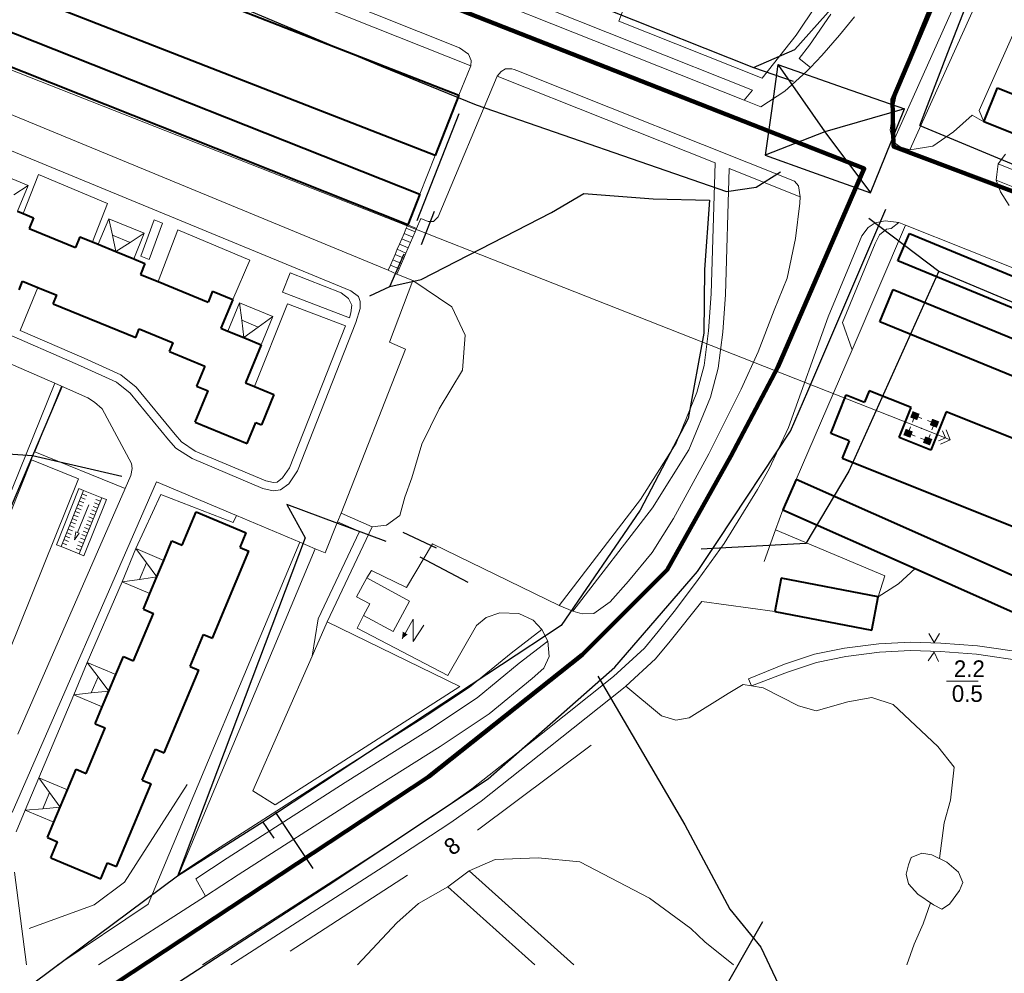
# Model space of a CAD drawing. Extents: x 13 to 4138, y -4831 to -1000.
# Tile 41 of 203: x 1757 to 1946, y -4002 to -3818. Entities that reach past the tile are written whole.
import ezdxf
from ezdxf.enums import TextEntityAlignment as Align

# ---------------------------------------------------------------- set-up
doc = ezdxf.new("R2010")
doc.units = 0
doc.header["$MEASUREMENT"] = 0
for name, color, linetype in [('11', 7, 'CONTINUOUS'), ('16', 7, 'CONTINUOUS'), ('18', 7, 'CONTINUOUS'), ('24', 7, 'CONTINUOUS'), ('25', 7, 'CONTINUOUS'), ('30', 7, 'CONTINUOUS'), ('34', 7, 'CONTINUOUS'), ('37', 7, 'CONTINUOUS'), ('40', 7, 'CONTINUOUS'), ('42', 7, 'CONTINUOUS'), ('6', 7, 'CONTINUOUS'), ('7', 7, 'CONTINUOUS'), ('CONSTRUCTION_CLASS', 7, 'CONTINUOUS'), ('границы команд_1', 10, 'CONTINUOUS'), ('ЛЕСТНИЦЫ', 6, 'CONTINUOUS'), ('ПЕШЕХОДНЫЕ_ДОРОЖКИ', 3, 'CONTINUOUS'), ('ПЕШЕХОДНЫЕ_ПЕРЕХОДЫ', 1, 'CONTINUOUS'), ('ТРОПЫ', 32, 'CONTINUOUS'), ('ТРОТУАРЫ', 7, 'CONTINUOUS')]:
    doc.layers.add(name, color=color, linetype=linetype)
doc.styles.get("Standard").update_dxf_attribs({"font": 'txt', "height": 0.2})

msp = doc.modelspace()

# ---------------------------------------------------------------- linework, layer by layer
at = {"layer": '11', "color": 253, "linetype": 'Continuous', "lineweight": 0}
for p, q in [((1876.31, -3806.16), (1871.57, -3818.72)), ((1940.81, -3835.91), (1952.79, -3808.8)), ((1941.67, -3838.06), (1940.81, -3835.91)), ((1836.3, -3844.58), (1833.39, -3851.98)), ((1757.18, -3855.68), (1760.11, -3848.2)), ((1760.11, -3848.2), (1773.41, -3853.75)), ((1773.41, -3853.75), (1770.52, -3861.16)), ((1783.14, -3868.78), (1786.91, -3858.86)), ((1786.91, -3858.86), (1800.74, -3864.63)), ((1916.36, -3881.85), (1926.63, -3857.93)), ((1800.74, -3864.63), (1797.43, -3872.21)), ((1905.65, -3906.79), (1916.36, -3881.85)), ((1901.67, -3916.43), (1903.06, -3912.62)), ((1899.46, -3922.51), (1901.67, -3916.43)), ((1769.51, -3941.93), (1776.18, -3926.43)), ((1812.69, -3940.75), (1815.58, -3934.16)), ((1815.58, -3934.16), (1841.04, -3946.53)), ((1801.33, -3966.6), (1812.69, -3940.75)), ((1841.04, -3946.53), (1805.59, -3969.27)), ((1766.9, -3948.14), (1760.18, -3964.12)), ((1805.59, -3969.27), (1801.33, -3966.6))]:
    msp.add_line(p, q, dxfattribs=at)
at = {"layer": '16', "color": 253, "linetype": 'Continuous', "lineweight": 0}
for p, q in [((1821.22, -3929.31), (1823.17, -3925.69)), ((1823.17, -3925.69), (1831.39, -3930.13)), ((1823.75, -3930.68), (1821.22, -3929.31)), ((1822.56, -3932.89), (1823.75, -3930.68)), ((1831.39, -3930.13), (1828.25, -3935.96)), ((1828.25, -3935.96), (1822.56, -3932.89)), ((1832.06, -3933.64), (1829.95, -3937.37)), ((1832.11, -3937.89), (1832.06, -3933.64)), ((1834.14, -3934.76), (1832.11, -3937.89))]:
    msp.add_line(p, q, dxfattribs=at)
msp.add_solid([(1829.95, -3937.37), (1831.02, -3936.57), (1830.09, -3936.01)], dxfattribs=at)
at = {"layer": '18', "color": 253, "linetype": 'Continuous', "lineweight": 0}
for p, q in [((1583.33, -3760.59), (1929.66, -3896.95)), ((1927.96, -3895.76), (1928.43, -3894.52)), ((1928.43, -3894.52), (1929.8, -3895.05)), ((1927.12, -3897.92), (1927.6, -3896.68)), ((1930.83, -3895.45), (1932.2, -3895.98)), ((1931.72, -3897.22), (1932.2, -3895.98)), ((1927.12, -3897.92), (1928.49, -3898.45)), ((1935.23, -3899.17), (1929.66, -3896.95)), ((1930.89, -3899.38), (1931.36, -3898.14)), ((1934.31, -3898.8), (1932.96, -3899.39)), ((1934.31, -3898.8), (1933.74, -3897.45)), ((1935.23, -3899.17), (1934.43, -3897.26)), ((1929.52, -3898.85), (1930.89, -3899.38)), ((1935.23, -3899.17), (1933.34, -3900))]:
    msp.add_line(p, q, dxfattribs=at)
msp.add_point((1929.66, -3896.95), dxfattribs=at)
for points in [[(1928, -3893.66), (1929.34, -3894.18), (1927.53, -3894.87), (1928.87, -3895.39)], [(1931.76, -3895.12), (1933.11, -3895.64), (1931.29, -3896.33), (1932.64, -3896.85)], [(1926.68, -3897.05), (1928.03, -3897.57), (1926.21, -3898.26), (1927.56, -3898.78)], [(1930.45, -3898.51), (1931.79, -3899.03), (1929.98, -3899.72), (1931.32, -3900.24)]]:
    msp.add_solid(points, dxfattribs=at)
at = {"layer": '24', "color": 253, "linetype": 'Continuous', "lineweight": 0}
for p, q in [((1803.49, -3794.66), (1897.24, -3831.99)), ((1802.6, -3796.89), (1895.68, -3833.95)), ((1944.58, -3805.6), (1927.44, -3843.47)), ((1798.57, -3806.95), (1841.01, -3823.84)), ((1935.02, -3806.51), (1928.84, -3821.84)), ((1797.67, -3809.2), (1843.14, -3827.35)), ((1938.16, -3810.86), (1924.24, -3841.95)), ((1909.56, -3815.6), (1905.61, -3821.46)), ((1912.27, -3817.37), (1908.22, -3823.37)), ((1871.57, -3818.72), (1899.08, -3829.68)), ((1916.87, -3817.93), (1913.93, -3821.42)), ((1905.61, -3821.46), (1899.08, -3829.68)), ((1913.93, -3821.42), (1910.58, -3825.33)), ((1928.84, -3821.84), (1925.35, -3830.49)), ((1841.01, -3823.84), (1842.72, -3825.11)), ((1908.22, -3823.37), (1906.2, -3825.92)), ((1842.72, -3825.11), (1843.25, -3826.28)), ((1843.25, -3826.28), (1843.14, -3827.35)), ((1906.2, -3825.92), (1908.37, -3827.66)), ((1910.58, -3825.33), (1908.37, -3827.66)), ((1843.14, -3827.35), (1840.84, -3832.97)), ((1848.23, -3829.32), (1849, -3828.42)), ((1849, -3828.42), (1849.85, -3827.88)), ((1849.85, -3827.88), (1851.02, -3827.88)), ((1851.02, -3827.88), (1851.51, -3828.05)), ((1851.51, -3828.05), (1851.99, -3828.21)), ((1851.99, -3828.21), (1905.34, -3849.45)), ((1907.65, -3828.4), (1903.46, -3832.17)), ((1908.37, -3827.66), (1907.65, -3828.4)), ((1836.87, -3856.34), (1848.23, -3829.32)), ((1848.23, -3829.32), (1890.06, -3845.98)), ((1925.35, -3830.49), (1924.38, -3835.1)), ((1827.3, -3866.6), (1744.5, -3832.43)), ((1897.24, -3831.99), (1895.68, -3833.95)), ((1903.46, -3832.17), (1898.82, -3835.2)), ((1895.68, -3833.95), (1898.82, -3835.2)), ((1924.38, -3835.1), (1923.68, -3839.71)), ((1935.82, -3839.99), (1939.45, -3836.78)), ((1939.45, -3836.78), (1941.67, -3838.06)), ((1923.68, -3839.71), (1924.24, -3841.95)), ((1931.91, -3842.78), (1935.82, -3839.99)), ((1924.24, -3841.95), (1925.62, -3842.91)), ((1820.12, -3870.55), (1753.52, -3843.08)), ((1925.62, -3842.91), (1927.44, -3843.47)), ((1927.44, -3843.47), (1931.91, -3842.78)), ((1944.45, -3846.13), (1945.84, -3844.27)), ((1890.06, -3845.98), (1889.32, -3871.11)), ((1892.77, -3847.06), (1892.06, -3871.25)), ((1892.77, -3847.06), (1906.38, -3852.47)), ((1944.16, -3848.18), (1944.45, -3846.13)), ((1944.45, -3846.13), (1977.89, -3859.76)), ((1905.34, -3849.45), (1906.07, -3850.4)), ((1944.03, -3849.3), (1944.16, -3848.18)), ((1944.03, -3849.3), (1976.81, -3862.47)), ((1944.86, -3851.53), (1944.03, -3849.3)), ((1906.07, -3850.4), (1906.38, -3852.47)), ((1946.54, -3854.18), (1944.86, -3851.53)), ((1906.38, -3852.47), (1906.35, -3853.72)), ((1906.35, -3853.72), (1905.51, -3860.48)), ((1782.36, -3856.92), (1779.78, -3863.9)), ((1783.98, -3857.52), (1782.36, -3856.92)), ((1832.72, -3858.6), (1833.57, -3856.66)), ((1833.57, -3856.66), (1834.96, -3857.2)), ((1834.96, -3857.2), (1836.02, -3857.2)), ((1836.02, -3857.2), (1836.87, -3856.34)), ((1922.74, -3857.12), (1920.83, -3857.49)), ((1925.35, -3857.42), (1922.74, -3857.12)), ((1781.4, -3864.5), (1783.98, -3857.52)), ((1919.47, -3858.35), (1918.23, -3860.01)), ((1920.83, -3857.49), (1919.47, -3858.35)), ((1922.96, -3858.72), (1921.64, -3859.82)), ((1923.89, -3858.55), (1922.96, -3858.72)), ((1925.35, -3857.42), (1923.89, -3858.55)), ((1925.35, -3857.42), (1926.63, -3857.93)), ((1926.63, -3857.93), (1959.76, -3871.12)), ((1905.51, -3860.48), (1903.93, -3868.12)), ((1918.23, -3860.01), (1911.81, -3875.55)), ((1921.64, -3859.82), (1920.8, -3861.47)), ((1920.8, -3861.47), (1914.54, -3876.61)), ((1779.78, -3863.9), (1781.4, -3864.5)), ((1807, -3870.81), (1808.49, -3867.08)), ((1808.49, -3867.08), (1818.28, -3870.92)), ((1827.54, -3880.38), (1832.01, -3868.53)), ((1832.01, -3868.53), (1828.97, -3867.32)), ((1903.93, -3868.12), (1901.41, -3874.28)), ((1760.04, -3869.88), (1756.65, -3878.14)), ((1807, -3870.81), (1819.88, -3875.72)), ((1818.28, -3870.92), (1819.66, -3871.99)), ((1819.66, -3871.99), (1820.3, -3873.27)), ((1820.12, -3870.55), (1821.59, -3871.62)), ((1821.59, -3871.62), (1821.91, -3872.58)), ((1889.32, -3871.11), (1888.8, -3878.22)), ((1892.06, -3871.25), (1891.53, -3878.48)), ((1740.28, -3872.76), (1768.21, -3884.96)), ((1801.65, -3888.92), (1807.96, -3873.05)), ((1807.96, -3873.05), (1819.1, -3877.25)), ((1820.3, -3873.27), (1820.09, -3874.76)), ((1821.91, -3873.97), (1821.09, -3876.63)), ((1821.91, -3872.58), (1821.91, -3873.97)), ((1820.09, -3874.76), (1819.88, -3875.72)), ((1901.41, -3874.28), (1898.34, -3882.24)), ((1911.81, -3875.55), (1904.16, -3896.83)), ((1738.33, -3877.41), (1763.26, -3888.3)), ((1808.36, -3904.52), (1819.1, -3877.25)), ((1809.87, -3905.11), (1821.09, -3876.63)), ((1914.54, -3876.61), (1916.36, -3881.85)), ((1756.65, -3878.14), (1768.89, -3883.48)), ((1888.8, -3878.22), (1887.98, -3884.9)), ((1891.53, -3878.48), (1890.67, -3885.43)), ((1818.23, -3913.24), (1830.63, -3881.77)), ((1830.63, -3881.77), (1827.54, -3880.38)), ((1768.89, -3883.48), (1775.97, -3886.69)), ((1898.34, -3882.24), (1895.08, -3889.41)), ((1768.21, -3884.96), (1775.11, -3888.09)), ((1887.98, -3884.9), (1886.59, -3890.08)), ((1890.67, -3885.43), (1889.19, -3890.96)), ((1775.97, -3886.69), (1778.92, -3889.06)), ((1763.26, -3888.3), (1745.29, -3932.71)), ((1764.55, -3888.86), (1759.44, -3901.49)), ((1763.26, -3888.3), (1764.55, -3888.86)), ((1764.55, -3888.86), (1769.62, -3891.07)), ((1775.11, -3888.09), (1777.77, -3890.22)), ((1778.92, -3889.06), (1786.36, -3898.14)), ((1769.62, -3891.07), (1770.89, -3891.92)), ((1777.77, -3890.22), (1785.11, -3899.19)), ((1886.59, -3890.08), (1882.6, -3899.83)), ((1889.19, -3890.96), (1885.04, -3901.09)), ((1895.08, -3889.41), (1888.86, -3901.84)), ((1770.89, -3891.92), (1772.38, -3893.2)), ((1772.38, -3893.2), (1778.01, -3903.74)), ((1904.16, -3896.83), (1900.42, -3904.75)), ((1786.36, -3898.14), (1787.57, -3899.54)), ((1785.11, -3899.19), (1786.5, -3900.79)), ((1787.57, -3899.54), (1790.25, -3901.34)), ((1882.6, -3899.83), (1875.77, -3910.63)), ((1759.44, -3901.49), (1776.8, -3908.51)), ((1786.5, -3900.79), (1789.64, -3902.77)), ((1790.25, -3901.34), (1803.82, -3907.07)), ((1885.04, -3901.09), (1878.02, -3912.2)), ((1888.86, -3901.84), (1882.06, -3914.29)), ((1758.82, -3903.03), (1740.67, -3947.87)), ((1758.82, -3903.03), (1767.83, -3906.68)), ((1778.01, -3903.74), (1778.12, -3904.7)), ((1789.64, -3902.77), (1803.21, -3908.5)), ((1777.9, -3905.99), (1776.8, -3908.51)), ((1778.12, -3904.7), (1777.9, -3905.99)), ((1807.02, -3906.48), (1808.36, -3904.52)), ((1808.18, -3907.59), (1809.87, -3905.11)), ((1900.42, -3904.75), (1898.2, -3908.73)), ((1754.38, -3940.06), (1767.83, -3906.68)), ((1782.83, -3907.22), (1755.08, -3970.77)), ((1782.83, -3907.22), (1798.18, -3913.71)), ((1803.82, -3907.07), (1805.27, -3907.37)), ((1805.27, -3907.37), (1805.96, -3907.27)), ((1805.96, -3907.27), (1807.02, -3906.48)), ((1806.58, -3908.77), (1808.18, -3907.59)), ((1776.8, -3908.51), (1756.17, -3955.74)), ((1783.61, -3909.67), (1778.85, -3920.07)), ((1783.61, -3909.67), (1797.55, -3915.05)), ((1803.21, -3908.5), (1805.2, -3908.98)), ((1805.2, -3908.98), (1806.58, -3908.77)), ((1898.2, -3908.73), (1891.84, -3919.07)), ((1875.77, -3910.63), (1860.13, -3930.97)), ((1797.55, -3915.05), (1798.18, -3913.71)), ((1798.18, -3913.71), (1810.35, -3918.85)), ((1817.56, -3914.93), (1818.23, -3913.24)), ((1824.22, -3915.9), (1818.23, -3913.24)), ((1878.02, -3912.2), (1862.73, -3932.08)), ((1815.21, -3920.9), (1817.56, -3914.93)), ((1821.78, -3916.81), (1817.56, -3914.93)), ((1882.06, -3914.29), (1877.98, -3920.8)), ((1813.85, -3933.58), (1821.78, -3916.81)), ((1815.58, -3934.16), (1824.22, -3915.9)), ((1922.68, -3925.3), (1901.67, -3916.43)), ((1810.35, -3918.85), (1781.23, -3988.39)), ((1810.35, -3918.85), (1813.29, -3920.09)), ((1830.81, -3927.55), (1835.77, -3919.15)), ((1860.13, -3930.97), (1835.77, -3919.15)), ((1891.84, -3919.07), (1886.82, -3926.01)), ((1813.29, -3920.09), (1787.07, -3982.68)), ((1813.29, -3920.09), (1815.21, -3920.9)), ((1877.98, -3920.8), (1873.47, -3926.35)), ((1823.17, -3925.69), (1824.11, -3924.24)), ((1824.11, -3924.24), (1830.81, -3927.55)), ((1921.37, -3929.35), (1922.68, -3925.3)), ((1873.47, -3926.35), (1869.92, -3930.32)), ((1886.82, -3926.01), (1882.49, -3931.8)), ((1862.73, -3932.08), (1860.13, -3930.97)), ((1869.92, -3930.32), (1866.81, -3932.54)), ((1887.5, -3930.21), (1881.43, -3937.84)), ((1901.54, -3932.13), (1887.5, -3930.21)), ((1846.12, -3933.31), (1848.75, -3932.43)), ((1848.75, -3932.43), (1852.36, -3932.51)), ((1852.36, -3932.51), (1855.16, -3933.79)), ((1864.51, -3932.62), (1862.73, -3932.08)), ((1866.81, -3932.54), (1864.51, -3932.62)), ((1882.49, -3931.8), (1879.16, -3936)), ((1812.69, -3940.75), (1813.85, -3933.58)), ((1821.34, -3935.34), (1822.56, -3932.89)), ((1844.26, -3934.84), (1846.12, -3933.31)), ((1855.16, -3933.79), (1856.82, -3935.58)), ((1838.72, -3944.47), (1821.34, -3935.34)), ((1838.72, -3944.47), (1844.26, -3934.84)), ((1856.82, -3935.58), (1850.91, -3940.13)), ((1856.82, -3935.58), (1857.95, -3937.86)), ((1879.16, -3936), (1876.5, -3939.21)), ((1857.95, -3937.86), (1852.46, -3942.09)), ((1857.95, -3937.86), (1858.19, -3940.79)), ((1881.43, -3937.84), (1878.63, -3941.22)), ((1850.91, -3940.13), (1842.88, -3946.7)), ((1876.5, -3939.21), (1870.59, -3944.66)), ((1852.46, -3942.09), (1844.37, -3948.72)), ((1858.19, -3940.79), (1857.21, -3943)), ((1878.63, -3941.22), (1872.9, -3946.51)), ((1857.21, -3943), (1854.96, -3945.01)), ((1854.96, -3945.01), (1846.66, -3951.81)), ((1870.59, -3944.66), (1856.32, -3955.95)), ((1842.88, -3946.7), (1833.84, -3952.72)), ((1872.49, -3946.89), (1858.14, -3958.24)), ((1872.9, -3946.51), (1872.49, -3946.89)), ((1844.37, -3948.72), (1835.2, -3954.82)), ((1833.84, -3952.72), (1817.66, -3962.9)), ((1846.66, -3951.81), (1837.3, -3958.05)), ((1835.2, -3954.82), (1819.01, -3965.01)), ((1856.32, -3955.95), (1843.38, -3966.22)), ((1837.3, -3958.05), (1821.07, -3968.26)), ((1858.14, -3958.24), (1845.13, -3968.57)), ((1817.66, -3962.9), (1795.02, -3977.44)), ((1819.01, -3965.01), (1796.38, -3979.53)), ((1843.38, -3966.22), (1837.48, -3970.39)), ((1821.07, -3968.26), (1798.48, -3982.76)), ((1845.13, -3968.57), (1839.13, -3972.81)), ((1755.87, -3974.45), (1757.58, -3970.33)), ((1837.48, -3970.39), (1824.76, -3978.72)), ((1839.13, -3972.81), (1826.35, -3981.18)), ((1795.02, -3977.44), (1787.07, -3982.68)), ((1796.38, -3979.53), (1790.35, -3983.52)), ((1824.76, -3978.72), (1791.66, -4000)), ((1826.35, -3981.18), (1797.07, -4000)), ((1842.83, -3981.96), (1838.72, -3985.03)), ((1842.83, -3981.96), (1862.95, -4000)), ((1755.5, -3982.23), (1757.81, -4000)), ((1790.35, -3983.52), (1792.19, -3986.8)), ((1798.48, -3982.76), (1792.19, -3986.8)), ((1838.72, -3985.03), (1855.42, -4000)), ((1792.19, -3986.8), (1771.64, -4000)), ((1781.23, -3988.39), (1763.84, -4000))]:
    msp.add_line(p, q, dxfattribs=at)
at = {"layer": '25', "color": 253, "linetype": 'Continuous', "lineweight": 0}
for p, q in [((1830.34, -3859.53), (1830.77, -3858.52)), ((1830.77, -3858.52), (1831.05, -3857.88)), ((1832.45, -3859.24), (1830.77, -3858.52)), ((1831.05, -3857.88), (1832.72, -3858.6)), ((1832.72, -3858.6), (1832.45, -3859.24)), ((1829.47, -3861.55), (1829.9, -3860.54)), ((1829.9, -3860.54), (1830.34, -3859.53)), ((1831.58, -3861.26), (1829.9, -3860.54)), ((1832.02, -3860.25), (1830.34, -3859.53)), ((1832.02, -3860.25), (1831.58, -3861.26)), ((1832.45, -3859.24), (1832.02, -3860.25)), ((1828.6, -3863.57), (1829.04, -3862.56)), ((1829.04, -3862.56), (1829.47, -3861.55)), ((1830.71, -3863.28), (1829.04, -3862.56)), ((1831.14, -3862.27), (1829.47, -3861.55)), ((1831.14, -3862.27), (1830.71, -3863.28)), ((1831.58, -3861.26), (1831.14, -3862.27)), ((1827.73, -3865.59), (1828.16, -3864.58)), ((1828.16, -3864.58), (1828.6, -3863.57)), ((1829.84, -3865.3), (1828.16, -3864.58)), ((1830.28, -3864.29), (1828.6, -3863.57)), ((1830.28, -3864.29), (1829.84, -3865.3)), ((1830.71, -3863.28), (1830.28, -3864.29)), ((1827.3, -3866.6), (1827.73, -3865.59)), ((1828.97, -3867.32), (1827.3, -3866.6)), ((1829.41, -3866.31), (1827.73, -3865.59)), ((1829.41, -3866.31), (1828.97, -3867.32)), ((1829.84, -3865.3), (1829.41, -3866.31)), ((1767.91, -3908.52), (1763.58, -3919.34)), ((1768.79, -3908.88), (1764.46, -3919.69)), ((1768.79, -3908.88), (1767.91, -3908.52)), ((1769.4, -3909.91), (1768.52, -3909.55)), ((1772.31, -3910.29), (1768.79, -3908.88)), ((1769.78, -3911.63), (1767.63, -3916.98)), ((1768.59, -3911.93), (1767.71, -3911.58)), ((1772.31, -3910.29), (1767.98, -3921.1)), ((1768.86, -3911.26), (1767.98, -3910.9)), ((1769.13, -3910.58), (1768.25, -3910.23)), ((1773.2, -3910.64), (1768.86, -3921.46)), ((1771.5, -3912.31), (1770.62, -3911.96)), ((1771.77, -3911.64), (1770.89, -3911.29)), ((1772.04, -3910.96), (1771.16, -3910.61)), ((1773.2, -3910.64), (1772.31, -3910.29)), ((1767.78, -3913.96), (1766.9, -3913.61)), ((1768.05, -3913.28), (1767.17, -3912.93)), ((1768.32, -3912.61), (1767.44, -3912.26)), ((1770.96, -3913.67), (1770.08, -3913.31)), ((1771.23, -3912.99), (1770.35, -3912.64)), ((1766.97, -3915.99), (1766.09, -3915.64)), ((1767.24, -3915.31), (1766.36, -3914.96)), ((1767.51, -3914.64), (1766.63, -3914.29)), ((1770.15, -3915.69), (1769.27, -3915.34)), ((1770.42, -3915.02), (1769.54, -3914.67)), ((1770.69, -3914.34), (1769.81, -3913.99)), ((1766.15, -3918.02), (1765.27, -3917.67)), ((1766.42, -3917.34), (1765.54, -3916.99)), ((1766.69, -3916.67), (1765.81, -3916.31)), ((1769.34, -3917.72), (1768.46, -3917.37)), ((1769.61, -3917.05), (1768.73, -3916.69)), ((1769.88, -3916.37), (1769, -3916.02)), ((1764.46, -3919.69), (1763.58, -3919.34)), ((1765.61, -3919.37), (1764.73, -3919.02)), ((1765.88, -3918.69), (1765, -3918.34)), ((1768.52, -3919.75), (1767.64, -3919.4)), ((1768.8, -3919.07), (1767.91, -3918.72)), ((1769.07, -3918.4), (1768.19, -3918.05)), ((1767.98, -3921.1), (1764.46, -3919.69)), ((1768.25, -3920.43), (1767.37, -3920.07)), ((1768.86, -3921.46), (1767.98, -3921.1))]:
    msp.add_line(p, q, dxfattribs=at)
msp.add_3dface([(1767.32, -3916.86), (1767.95, -3917.11), (1767.07, -3918.39), (1767.32, -3916.86)], dxfattribs=at)
at = {"layer": '30', "color": 253, "linetype": 'Continuous', "lineweight": 0}
for p, q in [((1914.9, -3939.19), (1921.5, -3938.33)), ((1921.5, -3938.33), (1927.57, -3938.01)), ((1927.57, -3938.01), (1933.42, -3938.23)), ((1933.42, -3938.23), (1940.45, -3938.76)), ((1903.4, -3942.28), (1909.15, -3940.36)), ((1909.15, -3940.36), (1914.9, -3939.19)), ((1915.16, -3940.78), (1921.64, -3939.94)), ((1921.64, -3939.94), (1927.58, -3939.63)), ((1927.58, -3939.63), (1933.33, -3939.84)), ((1933.33, -3939.84), (1940.27, -3940.37)), ((1940.27, -3940.37), (1950.6, -3941.84)), ((1940.45, -3938.76), (1950.86, -3940.25)), ((1896.48, -3945.06), (1903.4, -3942.28)), ((1903.96, -3943.8), (1909.57, -3941.93)), ((1909.57, -3941.93), (1915.16, -3940.78)), ((1897.04, -3946.45), (1903.96, -3943.8)), ((1897.04, -3946.45), (1896.48, -3945.06))]:
    msp.add_line(p, q, dxfattribs=at)
at = {"layer": '34', "color": 253, "linetype": 'Continuous', "lineweight": 0}
msp.add_line((1934.53, -3945.53), (1940.59, -3945.53), dxfattribs=at)
at = {"layer": '37', "color": 253, "linetype": 'Continuous', "lineweight": 0}
for p, q in [((1776.63, -3984.17), (1788.69, -3965.39)), ((1927.2, -3980.81), (1927.74, -3979.42)), ((1927.74, -3979.42), (1929.76, -3978.57)), ((1929.76, -3978.57), (1931.67, -3978.89)), ((1931.67, -3978.89), (1934.55, -3980.28)), ((1926.78, -3982.63), (1927.2, -3980.81)), ((1934.55, -3980.28), (1936.79, -3982.2)), ((1927.2, -3984.44), (1926.78, -3982.63)), ((1936.79, -3982.2), (1937.64, -3984.23)), ((1770.82, -3988.49), (1776.63, -3984.17)), ((1929.01, -3986.47), (1927.2, -3984.44)), ((1937, -3985.72), (1935.08, -3988.39)), ((1937.64, -3984.23), (1937, -3985.72)), ((1931.99, -3988.5), (1929.01, -3986.47)), ((1758.33, -3993.02), (1770.82, -3988.49)), ((1933.59, -3989.35), (1931.99, -3988.5)), ((1935.08, -3988.39), (1933.59, -3989.35))]:
    msp.add_line(p, q, dxfattribs=at)
at = {"layer": '40', "color": 253, "linetype": 'Continuous', "lineweight": 0}
for p, q in [((1832.01, -3868.53), (1839.52, -3873.6)), ((1839.52, -3873.6), (1842.08, -3879.04)), ((1842.08, -3879.04), (1841.55, -3885.77)), ((1841.55, -3885.77), (1837.08, -3893.24)), ((1837.08, -3893.24), (1833.78, -3899.97)), ((1833.78, -3899.97), (1831.86, -3906.48)), ((1831.86, -3906.48), (1830.49, -3910.18)), ((1830.49, -3910.18), (1829.53, -3913.71)), ((1829.53, -3913.71), (1826.98, -3915.58)), ((1826.98, -3915.58), (1824.22, -3915.9)), ((1925.3, -3926.86), (1928.48, -3923.91)), ((1921.37, -3929.35), (1925.3, -3926.86)), ((1879.8, -3952.16), (1872.9, -3946.51)), ((1892.57, -3947.89), (1885.12, -3952.59)), ((1895.48, -3946.19), (1892.57, -3947.89)), ((1897.04, -3946.45), (1895.48, -3946.19)), ((1899.32, -3946.83), (1897.04, -3946.45)), ((1906.09, -3950.24), (1899.32, -3946.83)), ((1915.57, -3949.49), (1909.5, -3951.2)), ((1920.14, -3948.64), (1915.57, -3949.49)), ((1924.29, -3950.03), (1920.14, -3948.64)), ((1909.5, -3951.2), (1906.09, -3950.24)), ((1932.81, -3958.11), (1924.29, -3950.03)), ((1882.56, -3953.02), (1879.8, -3952.16)), ((1885.12, -3952.59), (1882.56, -3953.02)), ((1844.43, -3974.14), (1866.25, -3957.8)), ((1936, -3962.06), (1932.81, -3958.11)), ((1935.26, -3968.36), (1936, -3962.06)), ((1934.08, -3972.73), (1935.26, -3968.36)), ((1933.15, -3979.6), (1934.08, -3972.73)), ((1842.83, -3981.96), (1847.81, -3979.79)), ((1847.81, -3979.79), (1856.12, -3979.47)), ((1856.12, -3979.47), (1864.1, -3980.22)), ((1864.1, -3980.22), (1877.48, -3987.19)), ((1808.47, -3997.38), (1831.02, -3982.78)), ((1833.12, -3988.27), (1838.72, -3985.03)), ((1877.48, -3987.19), (1885.44, -3993.02)), ((1828.97, -3991.96), (1833.12, -3988.27)), ((1930.02, -3992.15), (1931.42, -3988.11)), ((1821.4, -4000), (1828.97, -3991.96)), ((1885.44, -3993.02), (1888.11, -3995.6)), ((1928.3, -3996.04), (1930.02, -3992.15)), ((1888.11, -3995.6), (1893.61, -4000)), ((1926.91, -4000), (1928.3, -3996.04))]:
    msp.add_line(p, q, dxfattribs=at)
at = {"layer": '6', "color": 253, "linetype": 'Continuous', "lineweight": 40}
for p, q in [((1755.89, -3799.8), (1840.84, -3832.97)), ((1836.3, -3844.58), (1751.36, -3811.41)), ((1749.13, -3818.57), (1833.39, -3851.98)), ((1831.05, -3857.88), (1746.82, -3824.39)), ((1941.67, -3838.06), (1944.31, -3831.55)), ((1944.31, -3831.55), (1979.82, -3845.93)), ((1840.84, -3832.97), (1836.3, -3844.58)), ((1951.98, -3842.23), (1941.67, -3838.06)), ((1833.39, -3851.98), (1831.05, -3857.88)), ((1756.11, -3855.24), (1757.18, -3855.68)), ((1757.18, -3855.68), (1759.21, -3856.51)), ((1759.21, -3856.51), (1758.35, -3858.6)), ((1758.35, -3858.6), (1767.23, -3862.25)), ((1768.09, -3860.16), (1767.23, -3862.25)), ((1768.09, -3860.16), (1770.52, -3861.16)), ((1925.19, -3864.81), (1927.37, -3859.54)), ((1927.37, -3859.54), (2000, -3889.46)), ((1770.52, -3861.16), (1771.6, -3861.6)), ((1771.6, -3861.6), (1775.02, -3863.01)), ((1775.02, -3863.01), (1778.42, -3864.4)), ((1778.42, -3864.4), (1780.59, -3865.3)), ((1780.59, -3865.3), (1779.73, -3867.38)), ((2000, -3895.63), (1925.19, -3864.81)), ((1779.73, -3867.38), (1783.14, -3868.78)), ((1756.4, -3870.33), (1757.09, -3868.67)), ((1757.09, -3868.67), (1760.04, -3869.88)), ((1760.04, -3869.88), (1763.64, -3871.36)), ((1783.14, -3868.78), (1792.7, -3872.71)), ((1921.72, -3876.47), (1924.27, -3870.28)), ((1924.27, -3870.28), (2000, -3901.47)), ((1762.96, -3873.03), (1763.64, -3871.36)), ((1793.56, -3870.63), (1792.7, -3872.71)), ((1793.56, -3870.63), (1797.43, -3872.21)), ((1797.43, -3872.21), (1795.16, -3877.73)), ((1762.96, -3873.03), (1778.81, -3879.54)), ((1778.81, -3879.54), (1779.49, -3877.87)), ((1779.49, -3877.87), (1785.99, -3880.54)), ((1795.16, -3877.73), (1796.52, -3878.29)), ((2000, -3908.72), (1921.72, -3876.47)), ((1796.52, -3878.29), (1799.56, -3879.54)), ((1799.56, -3879.54), (1802.91, -3880.92)), ((1785.3, -3882.21), (1785.99, -3880.54)), ((1802.91, -3880.92), (1799.91, -3888.21)), ((1785.3, -3882.21), (1792.07, -3884.99)), ((1792.07, -3884.99), (1790.49, -3888.84)), ((1790.49, -3888.84), (1792.71, -3889.76)), ((1799.91, -3888.21), (1801.65, -3888.92)), ((1801.65, -3888.92), (1805.36, -3890.45)), ((1790.24, -3895.77), (1792.71, -3889.76)), ((1805.36, -3890.45), (1802.96, -3896.29)), ((1912.27, -3897.96), (1915.25, -3890.5)), ((1915.25, -3890.5), (1918.77, -3891.91)), ((1919.63, -3889.75), (1918.77, -3891.91)), ((1927.7, -3892.97), (1919.63, -3889.75)), ((1925.39, -3898.74), (1927.7, -3892.97)), ((1934.45, -3893.78), (1931.49, -3901.18)), ((2000, -3919.99), (1934.45, -3893.78)), ((1790.24, -3895.77), (1800.24, -3899.88)), ((1800.24, -3899.88), (1801.89, -3895.85)), ((1801.89, -3895.85), (1802.96, -3896.29)), ((1915.79, -3899.36), (1912.27, -3897.96)), ((1931.49, -3901.18), (1925.39, -3898.74)), ((1915.79, -3899.36), (1914.45, -3902.72)), ((1914.45, -3902.72), (2000, -3936.93)), ((1905.65, -3906.79), (1903.06, -3912.62)), ((1962.98, -3932.25), (1905.65, -3906.79)), ((1787.71, -3919.42), (1790.4, -3913.02)), ((1790.4, -3913.02), (1800.01, -3917.06)), ((1903.06, -3912.62), (1928.48, -3923.91)), ((1798.84, -3919.85), (1800.01, -3917.06)), ((1784.21, -3922.32), (1785.77, -3918.6)), ((1785.77, -3918.6), (1787.71, -3919.42)), ((1793.55, -3937.26), (1800.56, -3920.57)), ((1798.84, -3919.85), (1800.56, -3920.57)), ((1782.87, -3925.51), (1784.21, -3922.32)), ((1928.48, -3923.91), (1960.39, -3938.08)), ((1781.54, -3928.68), (1782.87, -3925.51)), ((1902.77, -3925.75), (1901.54, -3932.13)), ((1921.37, -3929.35), (1902.77, -3925.75)), ((1780.28, -3931.68), (1781.54, -3928.68)), ((1920.14, -3935.72), (1921.37, -3929.35)), ((1778.38, -3941.63), (1782.22, -3932.5)), ((1780.28, -3931.68), (1782.22, -3932.5)), ((1901.54, -3932.13), (1920.14, -3935.72)), ((1789.25, -3942.69), (1791.83, -3936.54)), ((1791.83, -3936.54), (1793.55, -3937.26)), ((1775, -3944.24), (1776.44, -3940.81)), ((1776.44, -3940.81), (1778.38, -3941.63)), ((1784.3, -3959.28), (1790.96, -3943.41)), ((1789.25, -3942.69), (1790.96, -3943.41)), ((1773.67, -3947.42), (1775, -3944.24)), ((1772.39, -3950.45), (1773.67, -3947.42)), ((1771.03, -3953.71), (1772.39, -3950.45)), ((1769.3, -3963.26), (1772.97, -3954.52)), ((1771.03, -3953.71), (1772.97, -3954.52)), ((1780.07, -3964.56), (1782.58, -3958.56)), ((1782.58, -3958.56), (1784.3, -3959.28)), ((1765.68, -3966.43), (1767.36, -3962.45)), ((1767.36, -3962.45), (1769.3, -3963.26)), ((1780.07, -3964.56), (1781.78, -3965.28)), ((1764.3, -3969.73), (1765.68, -3966.43)), ((1775.11, -3981.15), (1781.78, -3965.28)), ((1763.07, -3972.64), (1764.3, -3969.73)), ((1761.84, -3975.58), (1763.07, -3972.64)), ((1761.84, -3975.58), (1763.78, -3976.39)), ((1762.5, -3979.45), (1763.78, -3976.39)), ((1762.5, -3979.45), (1772.11, -3983.49)), ((1772.11, -3983.49), (1773.4, -3980.43)), ((1773.4, -3980.43), (1775.11, -3981.15))]:
    msp.add_line(p, q, dxfattribs=at)
at = {"layer": '7', "color": 253, "linetype": 'Continuous', "lineweight": 0}
for p, q in [((1751.38, -3847.55), (1758.13, -3850.32)), ((1755.4, -3852.08), (1758.13, -3850.32)), ((1756.11, -3855.24), (1758.13, -3850.32)), ((1771.6, -3861.6), (1773.62, -3856.69)), ((1773.62, -3856.69), (1780.44, -3859.49)), ((1773.62, -3856.69), (1774.32, -3859.85)), ((1774.32, -3859.85), (1777.73, -3861.25)), ((1774.32, -3859.85), (1775.02, -3863.01)), ((1777.73, -3861.25), (1780.44, -3859.49)), ((1778.42, -3864.4), (1780.44, -3859.49)), ((1775.02, -3863.01), (1777.73, -3861.25)), ((1775.02, -3863.01), (1775.02, -3863.01)), ((1796.52, -3878.29), (1798.75, -3872.86)), ((1798.75, -3872.86), (1805.14, -3875.49)), ((1798.75, -3872.86), (1799.16, -3876.2)), ((1802.35, -3877.51), (1805.14, -3875.49)), ((1805.14, -3875.49), (1802.91, -3880.92)), ((1799.16, -3876.2), (1802.35, -3877.51)), ((1799.16, -3876.2), (1799.56, -3879.54)), ((1799.56, -3879.54), (1802.35, -3877.51)), ((1799.56, -3879.54), (1799.56, -3879.54)), ((1778.85, -3920.07), (1776.18, -3926.43)), ((1784.21, -3922.32), (1778.85, -3920.07)), ((1780.86, -3922.79), (1778.85, -3920.07)), ((1779.52, -3925.97), (1780.86, -3922.79)), ((1782.87, -3925.51), (1780.86, -3922.79)), ((1776.18, -3926.43), (1779.52, -3925.97)), ((1781.54, -3928.68), (1776.18, -3926.43)), ((1779.52, -3925.97), (1782.87, -3925.51)), ((1782.87, -3925.51), (1782.87, -3925.51)), ((1766.9, -3948.14), (1769.51, -3941.93)), ((1771.59, -3944.68), (1769.51, -3941.93)), ((1775, -3944.24), (1769.51, -3941.93)), ((1770.28, -3947.78), (1771.59, -3944.68)), ((1773.67, -3947.42), (1771.59, -3944.68)), ((1766.9, -3948.14), (1770.28, -3947.78)), ((1770.28, -3947.78), (1773.67, -3947.42)), ((1773.67, -3947.42), (1773.67, -3947.42)), ((1772.39, -3950.45), (1766.9, -3948.14)), ((1757.58, -3970.33), (1760.18, -3964.12)), ((1765.68, -3966.43), (1760.18, -3964.12)), ((1762.24, -3966.93), (1760.18, -3964.12)), ((1760.94, -3970.03), (1762.24, -3966.93)), ((1764.3, -3969.73), (1762.24, -3966.93)), ((1757.58, -3970.33), (1760.94, -3970.03)), ((1763.07, -3972.64), (1757.58, -3970.33)), ((1760.94, -3970.03), (1764.3, -3969.73)), ((1764.3, -3969.73), (1764.3, -3969.73))]:
    msp.add_line(p, q, dxfattribs=at)
at = {"layer": 'CONSTRUCTION_CLASS', "color": 253, "linetype": 'Continuous', "lineweight": 0}
for p, q in [((1931.14, -3936.38), (1932.14, -3938.11)), ((1932.14, -3938.11), (1933.14, -3936.38)), ((1932.14, -3939.96), (1931, -3941.6)), ((1932.99, -3941.77), (1932.14, -3939.96))]:
    msp.add_line(p, q, dxfattribs=at)
at = {"layer": 'границы команд_1', "color": 6, "lineweight": 100}
msp.add_lwpolyline([(2549.39, -3103.47), (2845.92, -3244.29), (2852.4, -3270.42), (2865.73, -3301.42), (2794.37, -3460.89), (2690.12, -3678.56), (2650.09, -3738.61), (2599.39, -3793.21), (2511.64, -3862.05), (2468.8, -3886.08), (2363.19, -3917.93), (2296.64, -3931.84), (2211.4, -3935.44), (2161.36, -3932.1), (1924.35, -3842.83), (1924.12, -3833.84), (1971.62, -3721.93), (2001.65, -3688.57), (2047.16, -3666.41), (2219.84, -3604.16), (2249.92, -3585.92), (2275.62, -3557.22), (2502.08, -3120), (2528.83, -3105.27)], close=True, dxfattribs=at)
msp.add_lwpolyline([(1676.84, -4068.3), (1835.04, -3963.9), (1864.51, -3940.5), (1880.89, -3924.11), (1893.06, -3902.28), (1902.12, -3885.22), (1918.7, -3847.06), (1400.62, -3643.72), (1216.08, -4109.03)], dxfattribs=at)
at = {"layer": 'ЛЕСТНИЦЫ'}
for points in [[(1836.09, -3855.3), (1833.63, -3861.71)], [(1836.58, -3919.96), (1830.15, -3916.96)]]:
    msp.add_lwpolyline(points, dxfattribs=at)
at = {"layer": 'ПЕШЕХОДНЫЕ_ДОРОЖКИ'}
for points in [[(1832.85, -3857.01), (1840.93, -3836.51)], [(1888.98, -3853.16), (1888.01, -3866.46), (1887.9, -3878.71), (1884.88, -3895.04), (1875.67, -3912.71), (1860.52, -3934.82), (1803.25, -3972.61), (1786.85, -3983.01), (1759.27, -4003.55), (1753.02, -4005.02), (1720.37, -4025.48)], [(1823.74, -3871.53), (1827.6, -3869.69), (1833.64, -3868.35), (1858.67, -3855.48), (1864.83, -3851.87), (1878.16, -3852.89), (1888.98, -3853.16)], [(1919.6, -3856.58), (1933.04, -3866.76), (1915.76, -3905.16), (1907.5, -3919.08), (1887.42, -3920.19)], [(1827.6, -3869.69), (1830.39, -3863.41)], [(1933.04, -3866.76), (2005.36, -3897.14), (2037.46, -3912.64), (2066.25, -3919.2), (2087.37, -3927.85), (2147.98, -3953.36), (2181.88, -3963.65), (2224.26, -3975.6), (2226.12, -3976.13), (2227.74, -3975.82), (2244.85, -3972.53), (2283.53, -3967.75), (2325.18, -3961.75), (2378.45, -3952.28), (2447.36, -3924.71), (2479.68, -3914.46), (2527.35, -3924.32)], [(1764.62, -3889), (1758.99, -3902.27), (1736.8, -3954.58)], [(1776.12, -3906.21), (1758.99, -3902.27), (1732.53, -3900.47), (1720.6, -3896.86), (1696.71, -3892.05), (1684.88, -3893.4), (1671.14, -3893.99)], [(1807.85, -3911.58), (1811.36, -3917.99), (1786.85, -3983.01)], [(1826.91, -3918.67), (1807.85, -3911.58)], [(1833.35, -3921.66), (1842.56, -3926.54)], [(1867.56, -3944.57), (1884.26, -3973.12), (1892.93, -3989.33), (1898.85, -3996.64), (1908.98, -4018.02), (1911.52, -4031.85)], [(1803.25, -3972.61), (1805.33, -3975.69)]]:
    msp.add_lwpolyline(points, dxfattribs=at)
at = {"layer": 'ПЕШЕХОДНЫЕ_ПЕРЕХОДЫ'}
for points in [[(1902.1, -3827.08), (1900.88, -3835.95), (1899.7, -3844.5)], [(1902.1, -3827.08), (1911.15, -3839.99), (1919.92, -3851.69)], [(1902.1, -3827.08), (1914.88, -3831.54), (1926.42, -3835.56)], [(1926.42, -3835.56), (1911.15, -3839.99), (1899.7, -3844.5)], [(1919.92, -3851.69), (1922.76, -3844.64), (1926.42, -3835.56)], [(1899.7, -3844.5), (1908.6, -3847.66), (1919.92, -3851.69)], [(1805.64, -3970.79), (1809.23, -3976.14), (1812.85, -3981.5)]]:
    msp.add_lwpolyline(points, dxfattribs=at)
at = {"layer": 'ТРОПЫ'}
msp.add_lwpolyline([(1899.17, -3991.74), (1890.27, -4007.37), (1878.34, -4011.64)], dxfattribs=at)
at = {"layer": 'ТРОТУАРЫ'}
for points in [[(1431.08, -3643.4), (1440.99, -3647.19), (1460.42, -3654.62), (1486.81, -3665.07), (1512.23, -3675.08), (1590.32, -3706.09), (1614.51, -3715.68), (1621.37, -3718.4), (1649.01, -3729.31), (1675.16, -3739.64), (1696.24, -3747.98), (1714.8, -3755.45), (1734.38, -3763.16), (1766.58, -3775.82), (1798.92, -3788.63), (1852.91, -3810), (1869.71, -3816.65), (1897.42, -3827.62), (1905.03, -3830.27)], [(1424.05, -3661.09), (1429.57, -3663.19), (1484.17, -3687.59), (1491.99, -3691.81), (1504.03, -3696.98), (1548.77, -3716.21), (1613.11, -3740.56), (1633.3, -3748.64), (1681.83, -3768.96), (1726.39, -3786.06), (1758.19, -3798.83), (1825.96, -3827.37), (1844.19, -3834.81), (1892.24, -3851.45), (1897.94, -3850.65), (1902.64, -3847.7)], [(1897.42, -3827.62), (1905.35, -3824.18), (1912.9, -3815.79), (1929.67, -3778.32), (1936.15, -3764.76), (1945.75, -3740.68)], [(1929.36, -3838.76), (1934.79, -3824.76), (1942.23, -3805.55), (1944.61, -3799.43), (1965.14, -3752.46)], [(1929.36, -3838.76), (1980.14, -3859.89), (2024.34, -3878.29), (2078.09, -3900.06), (2085.29, -3902.82)], [(1782.64, -4006.2), (1815.79, -3984.7), (1846.49, -3964.3), (1870.82, -3942.87), (1885.5, -3925.86), (1886.7, -3924.48), (1890.68, -3918.49), (1904.58, -3897.52), (1907.89, -3889.8), (1922.86, -3854.88)]]:
    msp.add_lwpolyline(points, dxfattribs=at)

# ---------------------------------------------------------------- texts
at = {"layer": '34', "color": 253, "linetype": 'Continuous', "lineweight": 0}
for s, p in [('2.2', (1938.89, -3943.11)), ('0.5', (1938.5, -3947.91))]:
    msp.add_text(s, height=3.2, dxfattribs=at).set_placement(p, align=Align.MIDDLE)
at = {"layer": '42', "color": 253, "linetype": 'Continuous', "lineweight": 0}
msp.add_text('8', height=3.2, rotation=38.123, dxfattribs=at).set_placement((1839.57, -3977.18), align=Align.MIDDLE)

doc.saveas('drawing.dxf')
